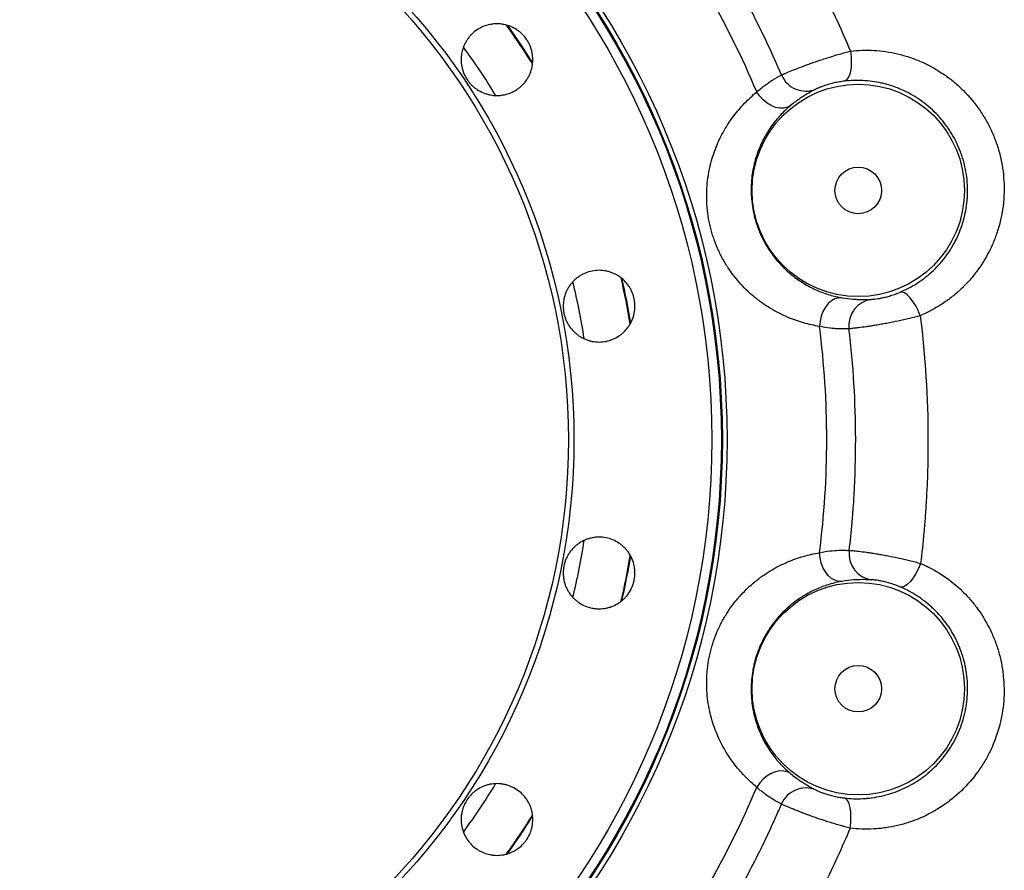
# Model space of a CAD drawing. Header units: millimetres. Extents: x 5255 to 12005, y 4675 to 12925.
# Tile 7 of 15: x 8426 to 10280, y 7864 to 9466. Entities that reach past the tile are written whole.
import ezdxf

# ---------------------------------------------------------------- set-up
doc = ezdxf.new("R2010")
doc.units = ezdxf.units.MM
doc.header["$LTSCALE"] = 5

msp = doc.modelspace()

# ---------------------------------------------------------------- linework, layer by layer
at = {"color": 8, "linetype": 'Continuous', "lineweight": 25, "flags": 128}
msp.add_lwpolyline([(9344.8, 9455.1), (9371.4, 9416.4), (9392.2, 9384.2)], dxfattribs=at)
at = {"color": 7, "linetype": 'Continuous', "lineweight": 25, "flags": 128}
for points in [[(9990.5, 9406.6), (9991.7, 9396.4), (9992.1, 9386.3), (9991.7, 9376.8), (9990.5, 9368.3), (9988.5, 9361), (9985.8, 9355.4), (9982.6, 9351.7), (9978.9, 9350)], [(9878, 9304.2), (9872.1, 9300.9), (9865.2, 9299.1), (9857.7, 9299.1), (9849.7, 9300.7), (9841.6, 9303.9), (9833.8, 9308.6), (9826.4, 9314.6), (9819.8, 9321.7), (9814.2, 9329.6)], [(9975, 8942.2), (9968.2, 8942.1), (9961.4, 8940.2), (9954.8, 8936.5), (9948.7, 8931.1), (9943.4, 8924.3), (9938.9, 8916.3), (9935.5, 8907.4), (9933.4, 8897.9), (9932.5, 8888.3)], [(10122, 8908.5), (10118, 8918.1), (10113.4, 8927.1), (10108.3, 8935.3), (10103, 8942.2), (10097.7, 8947.6), (10092.6, 8951.2), (10088, 8952.9), (10084, 8952.6)], [(9975, 8408.2), (9968.2, 8408.3), (9961.4, 8410.2), (9954.8, 8413.9), (9948.7, 8419.3), (9943.4, 8426.1), (9938.9, 8434.1), (9935.5, 8443), (9933.4, 8452.5), (9932.5, 8462.1)], [(10122.6, 8442.1), (10118.6, 8432.4), (10114, 8423.3), (10108.9, 8415.1), (10103.6, 8408.1), (10098.2, 8402.7), (10093.1, 8399), (10088.5, 8397.3), (10084.5, 8397.6)], [(9878, 8046.2), (9872.1, 8049.5), (9865.2, 8051.2), (9857.7, 8051.3), (9849.7, 8049.7), (9841.6, 8046.5), (9833.8, 8041.8), (9826.4, 8035.8), (9819.8, 8028.7), (9814.2, 8020.8)], [(9989.9, 7943.5), (9991.2, 7953.7), (9991.6, 7963.9), (9991.2, 7973.5), (9990, 7982.1), (9988.1, 7989.4), (9985.5, 7995), (9982.3, 7998.8), (9978.6, 8000.5)]]:
    msp.add_lwpolyline(points, dxfattribs=at)
at = {"color": 7, "linetype": 'Continuous', "lineweight": 25}
for centre, radius in [((8254.5, 8675.2), 1503.7), ((8254.5, 8675.2), 1494.9), ((8254.5, 8675.2), 1493), ((8254.5, 8675.2), 1475), ((8254.5, 8675.2), 1215.5), ((8254.5, 8675.2), 1205), ((10005.3, 9144.3), 200), ((10005.3, 9144.3), 43.8), ((10005.3, 8206.1), 200), ((10005.3, 8206.1), 43.8)]:
    msp.add_circle(centre, radius, dxfattribs=at)
for centre, radius, start, end in [((8254.5, 8675.2), 1691.4, 22.7628, 37.2372), ((9906.7, 9381.1), 49.8, 202.8914, 292.0763), ((10037.1, 8890), 49.7, 97.8228, 187.2223), ((8254.5, 8675.2), 1691.4, 352.7628, 7.2372), ((10037.6, 8460.4), 49.7, 172.8252, 262.1349), ((8254.5, 8675.2), 1691.4, 322.7628, 337.2372), ((9906.5, 7969.4), 49.8, 67.9059, 157.1287)]:
    msp.add_arc(centre, radius, start, end, dxfattribs=at)
at = {"color": 8, "linetype": 'Continuous', "lineweight": 25}
for radius, start, end in [(1339.3, 31.8542, 35.6444), (1249.3, 31.2716, 36.2254), (1339.3, 9.3248, 13.1598), (1340.5, 9.3928, 13.0945), (1249.3, 8.7548, 13.7346), (1249.3, 346.2644, 351.2511), (1339.3, 346.8687, 350.6257), (1340.5, 346.9296, 350.5579), (1249.3, 323.7745, 328.7307), (1339.3, 324.3256, 328.1625), (1340.5, 324.396, 328.0965)]:
    msp.add_arc((8254.5, 8675.2), radius, start, end, dxfattribs=at)
at = {"color": 7, "linetype": 'Continuous', "lineweight": 25}
for points, knots in [([(9860.1, 9659.1), (9860.5, 9658.5), (9860.9, 9657.8), (9861.7, 9656.6), (9862.9, 9654.7), (9865.6, 9650.2), (9871.1, 9641.3), (9875.7, 9633.6), (9884.8, 9618.3), (9890.8, 9608), (9908.4, 9577), (9919.7, 9556.1), (9941.4, 9514), (9951.9, 9492.8), (9971.8, 9450), (9981.4, 9428.4), (9990.5, 9406.6)], [0, 0, 0, 0, 0.007813, 0.007813, 0.015625, 0.03125, 0.0625, 0.125, 0.125, 0.25, 0.25, 0.5, 0.5, 0.75, 0.75, 1, 1, 1, 1]), ([(9860.8, 9361.7), (9844.5, 9399.9), (9826.9, 9437.6), (9798.2, 9493.1), (9788.3, 9511.5), (9767.7, 9547.9), (9757.1, 9566), (9746.1, 9583.9)], [0, 0, 0, 0, 0.5, 0.5, 0.75, 0.75, 1, 1, 1, 1]), ([(9350.9, 9452.9), (9355, 9451.1), (9358.9, 9449.1), (9364.4, 9445.4), (9366.1, 9444.1), (9369.6, 9441.3), (9371.2, 9439.8), (9375.9, 9435.1), (9378.7, 9431.7), (9382.4, 9426.2), (9383.5, 9424.3), (9385.6, 9420.3), (9386.6, 9418.4), (9389.1, 9412.2), (9390.4, 9408), (9391.7, 9401.5), (9392, 9399.3), (9392.4, 9394.9), (9392.7, 9390.5), (9392.4, 9386.1), (9392, 9381.7), (9391.7, 9379.5), (9390.4, 9373), (9389.1, 9368.8), (9386.6, 9362.7), (9385.6, 9360.7), (9383.5, 9356.7), (9382.4, 9354.8), (9378.7, 9349.3), (9375.9, 9345.9), (9371.2, 9341.2), (9369.6, 9339.7), (9366.2, 9336.9), (9364.4, 9335.6), (9358.9, 9331.9), (9355, 9329.9), (9346.8, 9326.4), (9342.6, 9325.2), (9336.1, 9323.9), (9333.9, 9323.5), (9329.5, 9323.1), (9327.3, 9323), (9320.6, 9323), (9316.3, 9323.4), (9309.8, 9324.7), (9307.6, 9325.2), (9303.4, 9326.5), (9301.3, 9327.3), (9295.2, 9329.8), (9291.3, 9331.9), (9285.7, 9335.6), (9284, 9336.9), (9280.5, 9339.7), (9277.3, 9342.7), (9274.3, 9345.9), (9271.5, 9349.3), (9270.2, 9351.1), (9266.5, 9356.7), (9264.4, 9360.5), (9261.9, 9366.6), (9261.1, 9368.7), (9259.8, 9373), (9259.3, 9375.1), (9258, 9381.6), (9257.5, 9386), (9257.5, 9392.6), (9257.6, 9394.9), (9258.1, 9399.3), (9258.4, 9401.5), (9259.7, 9407.9), (9261, 9412.2), (9263.5, 9418.3), (9264.5, 9420.3), (9266.5, 9424.2), (9268.8, 9428), (9271.4, 9431.5), (9274.2, 9435), (9275.7, 9436.6), (9280.4, 9441.3), (9283.8, 9444.1), (9291.1, 9449), (9295.1, 9451.1), (9303.2, 9454.5), (9307.4, 9455.8), (9314, 9457.1), (9316.2, 9457.4), (9320.6, 9457.9), (9322.8, 9458), (9327.2, 9458), (9329.4, 9457.9), (9333.8, 9457.5), (9336, 9457.1), (9342.5, 9455.8), (9346.8, 9454.6), (9350.9, 9452.9)], [0, 0, 0, 0, 0.03125, 0.03125, 0.046875, 0.046875, 0.0625, 0.0625, 0.09375, 0.09375, 0.109375, 0.109375, 0.125, 0.125, 0.15625, 0.15625, 0.171875, 0.171875, 0.1875, 0.203125, 0.203125, 0.21875, 0.21875, 0.25, 0.25, 0.265625, 0.265625, 0.28125, 0.28125, 0.3125, 0.3125, 0.328125, 0.328125, 0.34375, 0.34375, 0.375, 0.375, 0.40625, 0.40625, 0.421875, 0.421875, 0.4375, 0.4375, 0.46875, 0.46875, 0.484375, 0.484375, 0.5, 0.5, 0.53125, 0.53125, 0.546875, 0.546875, 0.5625, 0.578125, 0.578125, 0.59375, 0.59375, 0.625, 0.625, 0.640625, 0.640625, 0.65625, 0.65625, 0.6875, 0.6875, 0.703125, 0.703125, 0.71875, 0.71875, 0.75, 0.75, 0.765625, 0.765625, 0.78125, 0.796875, 0.796875, 0.8125, 0.8125, 0.84375, 0.84375, 0.875, 0.875, 0.90625, 0.90625, 0.921875, 0.921875, 0.9375, 0.9375, 0.953125, 0.953125, 0.96875, 0.96875, 1, 1, 1, 1]), ([(9860.8, 9361.7), (9862, 9362.3), (9864, 9363.1), (9868, 9364.8), (9869.5, 9365.5), (9872.9, 9366.9), (9874.8, 9367.7), (9880.8, 9370.2), (9885.5, 9372), (9896, 9376.1), (9901.7, 9378.3), (9910.9, 9381.7), (9914.1, 9382.9), (9920.7, 9385.2), (9924, 9386.4), (9930.8, 9388.7), (9934.3, 9389.9), (9941.2, 9392.2), (9944.8, 9393.3), (9955.5, 9396.7), (9962.7, 9398.9), (9973.2, 9401.9), (9976.8, 9402.9), (9983.7, 9404.8), (9987.2, 9405.8), (9990.5, 9406.6)], [0, 0, 0, 0, 0.125, 0.125, 0.1875, 0.1875, 0.25, 0.25, 0.375, 0.375, 0.5, 0.5, 0.5625, 0.5625, 0.625, 0.625, 0.6875, 0.6875, 0.75, 0.75, 0.875, 0.875, 0.9375, 0.9375, 1, 1, 1, 1]), ([(9990.5, 9406.6), (10005.3, 9408.4), (10020.2, 9408.8), (10049.8, 9407.1), (10064.6, 9405), (10083.1, 9400.6), (10086.7, 9399.6), (10094, 9397.6), (10097.6, 9396.5), (10108.4, 9392.9), (10115.5, 9390.2), (10136.3, 9381.2), (10149.8, 9373.9), (10166, 9363.2), (10169.2, 9361), (10175.5, 9356.4), (10178.6, 9354.1), (10187.7, 9346.8), (10193.5, 9341.7), (10210.4, 9325.6), (10220.7, 9313.8), (10232.4, 9297.7), (10234.7, 9294.4), (10239, 9287.8), (10241.1, 9284.4), (10247.2, 9274.2), (10250.9, 9267.3), (10257.8, 9253), (10260.9, 9245.7), (10265, 9234.5), (10266.3, 9230.7), (10268.8, 9223), (10269.9, 9219.2), (10275.1, 9199.8), (10277.8, 9184.1), (10279.7, 9160.3), (10280, 9152.4), (10279.9, 9140.4), (10279.7, 9136.3), (10279.3, 9128.4), (10279, 9124.4), (10276.9, 9104.7), (10273.9, 9089.2), (10268.3, 9070.3), (10267.2, 9066.6), (10264.6, 9059.1), (10263.2, 9055.4), (10258.9, 9044.5), (10255.7, 9037.3), (10245.3, 9016.6), (10237.2, 9003.5), (10225.6, 8988.1), (10223.2, 8985), (10218.3, 8979.1), (10215.8, 8976.2), (10208.1, 8967.7), (10202.8, 8962.4), (10191.8, 8952.1), (10186, 8947.2), (10177.1, 8940.3), (10174.1, 8938), (10168, 8933.7), (10164.9, 8931.6), (10149, 8921.3), (10135.8, 8914.3), (10122, 8908.5)], [0, 0, 0, 0, 0.0625, 0.0625, 0.125, 0.125, 0.140625, 0.140625, 0.15625, 0.15625, 0.1875, 0.1875, 0.25, 0.25, 0.265625, 0.265625, 0.28125, 0.28125, 0.3125, 0.3125, 0.375, 0.375, 0.390625, 0.390625, 0.40625, 0.40625, 0.4375, 0.4375, 0.46875, 0.46875, 0.484375, 0.484375, 0.5, 0.5, 0.5625, 0.5625, 0.59375, 0.59375, 0.609375, 0.609375, 0.625, 0.625, 0.6875, 0.6875, 0.703125, 0.703125, 0.71875, 0.71875, 0.75, 0.75, 0.8125, 0.8125, 0.828125, 0.828125, 0.84375, 0.84375, 0.875, 0.875, 0.90625, 0.90625, 0.921875, 0.921875, 0.9375, 0.9375, 1, 1, 1, 1]), ([(9814.2, 9329.6), (9819.7, 9334.8), (9825, 9339), (9834.8, 9346.3), (9839.4, 9349.4), (9844.5, 9352.5), (9845.5, 9353.1), (9847.4, 9354.3), (9848.3, 9354.8), (9851, 9356.3), (9852.6, 9357.2), (9856.9, 9359.6), (9859.2, 9360.8), (9860.8, 9361.7)], [0, 0, 0, 0, 0.25, 0.25, 0.5, 0.5, 0.5625, 0.5625, 0.625, 0.625, 0.75, 0.75, 1, 1, 1, 1]), ([(9978.9, 9350), (9977.5, 9349.8), (9975.9, 9349.6), (9972.8, 9349.2), (9971.3, 9348.9), (9968.1, 9348.4), (9966.5, 9348.1), (9963.3, 9347.4), (9961.7, 9347.1), (9956.8, 9346), (9953.7, 9345.2), (9949.3, 9344), (9947.9, 9343.6), (9945.1, 9342.7), (9943.8, 9342.3), (9941.4, 9341.5), (9940.2, 9341.1), (9938, 9340.3), (9936.9, 9339.9), (9934, 9338.8), (9932.3, 9338.1), (9930.2, 9337.2), (9929.5, 9336.9), (9928.3, 9336.4), (9927.8, 9336.2), (9926.5, 9335.5), (9925.8, 9335.2), (9925.4, 9335)], [0, 0, 0, 0, 0.0625, 0.0625, 0.125, 0.125, 0.1875, 0.1875, 0.25, 0.25, 0.375, 0.375, 0.4375, 0.4375, 0.5, 0.5, 0.5625, 0.5625, 0.625, 0.625, 0.75, 0.75, 0.8125, 0.8125, 0.875, 0.875, 1, 1, 1, 1]), ([(10084, 8952.6), (10094.8, 8957.2), (10105.3, 8962.6), (10117.8, 8970.6), (10120.3, 8972.3), (10125.1, 8975.7), (10127.5, 8977.5), (10134.6, 8982.9), (10139.2, 8986.7), (10148, 8994.8), (10152.2, 8999), (10160.4, 9007.9), (10164.4, 9012.6), (10175.6, 9027.2), (10182.2, 9037.6), (10190.8, 9054.2), (10193.4, 9059.8), (10198.1, 9071.5), (10200.3, 9077.5), (10205.8, 9095.8), (10208.4, 9108.2), (10210.2, 9124.2), (10210.5, 9127.4), (10210.9, 9133.9), (10211, 9137.2), (10211.2, 9146.9), (10211, 9153.4), (10209.5, 9172.8), (10207.3, 9185.5), (10203, 9201.3), (10202.1, 9204.5), (10200.1, 9210.7), (10199, 9213.8), (10195.6, 9222.9), (10193.1, 9228.8), (10187.5, 9240.3), (10184.4, 9246), (10179.4, 9254.2), (10177.7, 9256.9), (10174.1, 9262.3), (10172.2, 9264.9), (10162.6, 9277.8), (10154.2, 9287.2), (10140.5, 9300), (10135.8, 9304), (10128.4, 9309.8), (10125.9, 9311.6), (10120.8, 9315.2), (10118.2, 9317), (10105.1, 9325.3), (10094.3, 9330.9), (10077.7, 9337.9), (10072, 9339.9), (10063.4, 9342.6), (10060.6, 9343.5), (10054.8, 9345), (10051.9, 9345.8), (10037.2, 9349), (10025.6, 9350.6), (10002.2, 9351.8), (9990.6, 9351.4), (9978.9, 9350)], [0, 0, 0, 0, 0.0625, 0.0625, 0.078125, 0.078125, 0.09375, 0.09375, 0.125, 0.125, 0.15625, 0.15625, 0.1875, 0.1875, 0.25, 0.25, 0.28125, 0.28125, 0.3125, 0.3125, 0.375, 0.375, 0.390625, 0.390625, 0.40625, 0.40625, 0.4375, 0.4375, 0.5, 0.5, 0.515625, 0.515625, 0.53125, 0.53125, 0.5625, 0.5625, 0.59375, 0.59375, 0.609375, 0.609375, 0.625, 0.625, 0.6875, 0.6875, 0.71875, 0.71875, 0.734375, 0.734375, 0.75, 0.75, 0.8125, 0.8125, 0.84375, 0.84375, 0.859375, 0.859375, 0.875, 0.875, 0.9375, 0.9375, 1, 1, 1, 1]), ([(9932.5, 8888.3), (9922.3, 8889.9), (9912.2, 8892.2), (9892.1, 8897.9), (9882.1, 8901.4), (9867.3, 8907.8), (9862.4, 8910.1), (9852.5, 8915), (9847.6, 8917.7), (9833, 8926.3), (9823.5, 8932.7), (9805, 8947.3), (9796, 8955.4), (9783, 8969.2), (9778.8, 8974), (9770.6, 8984), (9766.7, 8989.2), (9759.2, 9000.1), (9755.6, 9005.8), (9750.5, 9014.8), (9748.8, 9017.8), (9745.6, 9024), (9744.1, 9027.1), (9739.7, 9036.6), (9737, 9043.1), (9733.4, 9053.1), (9732.2, 9056.5), (9730.1, 9063.3), (9729.1, 9066.7), (9724.4, 9084.1), (9722, 9098), (9720.5, 9115.4), (9720.3, 9118.9), (9720, 9125.9), (9719.9, 9129.3), (9719.8, 9139.6), (9720.1, 9146.4), (9721.2, 9159.6), (9722, 9166.1), (9723.5, 9175.8), (9724.1, 9179), (9725.3, 9185.2), (9726, 9188.3), (9729.7, 9203.5), (9733.4, 9215), (9740, 9231.4), (9742.3, 9236.7), (9747.3, 9247.1), (9750, 9252.2), (9758.3, 9266.9), (9764.4, 9276), (9777.3, 9293.1), (9784.1, 9301.1), (9798.6, 9316.1), (9806.2, 9323.1), (9814.2, 9329.6)], [0, 0, 0, 0, 0.0625, 0.0625, 0.125, 0.125, 0.15625, 0.15625, 0.1875, 0.1875, 0.25, 0.25, 0.3125, 0.3125, 0.34375, 0.34375, 0.375, 0.375, 0.40625, 0.40625, 0.421875, 0.421875, 0.4375, 0.4375, 0.46875, 0.46875, 0.484375, 0.484375, 0.5, 0.5, 0.5625, 0.5625, 0.578125, 0.578125, 0.59375, 0.59375, 0.625, 0.625, 0.65625, 0.65625, 0.671875, 0.671875, 0.6875, 0.6875, 0.75, 0.75, 0.78125, 0.78125, 0.8125, 0.8125, 0.875, 0.875, 0.9375, 0.9375, 1, 1, 1, 1]), ([(9909.1, 9325.9), (9905, 9323.5), (9900.3, 9320.7), (9889.9, 9313.6), (9884.2, 9309.4), (9878, 9304.2)], [0, 0, 0, 0, 0.5, 0.5, 1, 1, 1, 1]), ([(9878, 9304.2), (9871.8, 9299.1), (9866, 9293.7), (9854.8, 9281.9), (9849.5, 9275.6), (9839.5, 9262.2), (9834.7, 9255), (9829.3, 9245.4), (9828.2, 9243.4), (9826.1, 9239.4), (9825.1, 9237.3), (9822.1, 9231.1), (9820.2, 9226.9), (9814.9, 9213.8), (9811.9, 9204.5), (9808.3, 9189.7), (9807.2, 9184.6), (9805.5, 9174), (9804.8, 9168.6), (9803.9, 9157.5), (9803.6, 9151.9), (9803.6, 9143.2), (9803.6, 9140.2), (9803.9, 9134.3), (9804.1, 9131.3), (9805.3, 9116.3), (9807.4, 9104.3), (9811.4, 9089.2), (9812.3, 9086.2), (9814.2, 9080.3), (9815.2, 9077.4), (9818.3, 9068.8), (9820.6, 9063.2), (9824.5, 9055.1), (9825.8, 9052.4), (9828.5, 9047.2), (9830, 9044.6), (9834.3, 9037), (9837.4, 9032.3), (9843.7, 9023.2), (9847, 9018.9), (9852, 9012.7), (9853.7, 9010.7), (9857.2, 9006.8), (9859, 9004.9), (9867.8, 8995.6), (9875.1, 8989.1), (9886.2, 8980.3), (9889.9, 8977.6), (9897.5, 8972.5), (9901.3, 8970), (9912.8, 8963.2), (9920.5, 8959.4), (9936, 8952.7), (9943.7, 8949.9), (9959.3, 8945.3), (9967.1, 8943.5), (9975, 8942.2)], [0, 0, 0, 0, 0.0625, 0.0625, 0.125, 0.125, 0.1875, 0.1875, 0.203125, 0.203125, 0.21875, 0.21875, 0.25, 0.25, 0.3125, 0.3125, 0.34375, 0.34375, 0.375, 0.375, 0.40625, 0.40625, 0.421875, 0.421875, 0.4375, 0.4375, 0.5, 0.5, 0.515625, 0.515625, 0.53125, 0.53125, 0.5625, 0.5625, 0.578125, 0.578125, 0.59375, 0.59375, 0.625, 0.625, 0.65625, 0.65625, 0.671875, 0.671875, 0.6875, 0.6875, 0.75, 0.75, 0.78125, 0.78125, 0.8125, 0.8125, 0.875, 0.875, 0.9375, 0.9375, 1, 1, 1, 1]), ([(9565, 8974.1), (9568.2, 8971), (9571, 8967.5), (9574.6, 8962.1), (9575.8, 8960.2), (9577.9, 8956.3), (9578.8, 8954.2), (9581.3, 8948.1), (9582.6, 8943.9), (9583.9, 8937.4), (9584.2, 8935.2), (9584.7, 8930.8), (9584.8, 8928.6), (9584.8, 8922), (9584.4, 8917.6), (9583.1, 8911.1), (9582.5, 8908.9), (9581.2, 8904.7), (9579.8, 8900.5), (9577.9, 8896.5), (9575.8, 8892.6), (9574.6, 8890.7), (9570.9, 8885.2), (9568.2, 8881.8), (9563.5, 8877.1), (9561.8, 8875.6), (9558.4, 8872.8), (9556.6, 8871.5), (9551.1, 8867.8), (9547.2, 8865.7), (9541.1, 8863.2), (9539, 8862.4), (9534.8, 8861.1), (9532.6, 8860.6), (9526.2, 8859.3), (9521.8, 8858.9), (9512.9, 8858.9), (9508.5, 8859.3), (9502, 8860.6), (9499.9, 8861.1), (9495.6, 8862.4), (9493.5, 8863.2), (9487.4, 8865.7), (9483.5, 8867.8), (9478, 8871.4), (9476.2, 8872.8), (9472.8, 8875.6), (9471.1, 8877.1), (9466.5, 8881.7), (9463.7, 8885.1), (9460, 8890.7), (9458.8, 8892.6), (9456.7, 8896.5), (9454.8, 8900.5), (9453.4, 8904.6), (9452.1, 8908.8), (9451.5, 8911), (9450.2, 8917.5), (9449.8, 8921.9), (9449.8, 8928.5), (9449.9, 8930.7), (9450.3, 8935.1), (9450.7, 8937.3), (9451.9, 8943.8), (9453.2, 8948.1), (9455.7, 8954.2), (9456.7, 8956.2), (9458.8, 8960.1), (9459.9, 8962), (9463.6, 8967.5), (9466.4, 8970.9), (9471.1, 8975.6), (9472.7, 8977.1), (9476.1, 8979.9), (9479.7, 8982.6), (9483.4, 8984.8), (9487.3, 8986.9), (9489.4, 8987.9), (9495.5, 8990.4), (9499.7, 8991.7), (9508.4, 8993.4), (9512.8, 8993.9), (9521.6, 8993.9), (9526, 8993.5), (9532.5, 8992.2), (9534.7, 8991.6), (9538.9, 8990.3), (9543.1, 8988.9), (9547.1, 8987), (9551, 8984.9), (9552.9, 8983.8), (9558.4, 8980.1), (9561.9, 8977.3), (9565, 8974.1)], [0, 0, 0, 0, 0.03125, 0.03125, 0.046875, 0.046875, 0.0625, 0.0625, 0.09375, 0.09375, 0.109375, 0.109375, 0.125, 0.125, 0.15625, 0.15625, 0.171875, 0.171875, 0.1875, 0.203125, 0.203125, 0.21875, 0.21875, 0.25, 0.25, 0.265625, 0.265625, 0.28125, 0.28125, 0.3125, 0.3125, 0.328125, 0.328125, 0.34375, 0.34375, 0.375, 0.375, 0.40625, 0.40625, 0.421875, 0.421875, 0.4375, 0.4375, 0.46875, 0.46875, 0.484375, 0.484375, 0.5, 0.5, 0.53125, 0.53125, 0.546875, 0.546875, 0.5625, 0.578125, 0.578125, 0.59375, 0.59375, 0.625, 0.625, 0.640625, 0.640625, 0.65625, 0.65625, 0.6875, 0.6875, 0.703125, 0.703125, 0.71875, 0.71875, 0.75, 0.75, 0.765625, 0.765625, 0.78125, 0.796875, 0.796875, 0.8125, 0.8125, 0.84375, 0.84375, 0.875, 0.875, 0.90625, 0.90625, 0.921875, 0.921875, 0.9375, 0.953125, 0.953125, 0.96875, 0.96875, 1, 1, 1, 1]), ([(9975, 8942.2), (9982.4, 8940.9), (9989, 8940.1), (9998, 8939.4), (10000.8, 8939.3), (10006.1, 8939), (10008.6, 8939), (10015.5, 8938.9), (10019.4, 8939), (10025.9, 8939.1), (10028.4, 8939.2), (10030.4, 8939.2)], [0, 0, 0, 0, 0.25, 0.25, 0.375, 0.375, 0.5, 0.5, 0.75, 0.75, 1, 1, 1, 1]), ([(10030.4, 8939.2), (10030.9, 8939.3), (10031.7, 8939.3), (10033.8, 8939.5), (10035.1, 8939.6), (10038.2, 8940), (10040, 8940.2), (10043.1, 8940.7), (10044.2, 8940.9), (10046.5, 8941.3), (10047.8, 8941.6), (10051.6, 8942.3), (10054.3, 8942.9), (10058.7, 8944), (10060.2, 8944.4), (10063.2, 8945.3), (10064.7, 8945.7), (10067.8, 8946.7), (10069.4, 8947.2), (10072.5, 8948.2), (10074, 8948.7), (10076.9, 8949.8), (10078.4, 8950.4), (10081.2, 8951.5), (10082.6, 8952.1), (10084, 8952.6)], [0, 0, 0, 0, 0.125, 0.125, 0.25, 0.25, 0.375, 0.375, 0.4375, 0.4375, 0.5, 0.5, 0.625, 0.625, 0.6875, 0.6875, 0.75, 0.75, 0.8125, 0.8125, 0.875, 0.875, 0.9375, 0.9375, 1, 1, 1, 1]), ([(10122, 8908.5), (10115.4, 8906.7), (10108.5, 8905), (10098, 8902.4), (10094.5, 8901.6), (10087.3, 8899.9), (10083.7, 8899.1), (10073, 8896.8), (10065.9, 8895.4), (10057.2, 8893.7), (10055.4, 8893.4), (10052, 8892.8), (10050.3, 8892.5), (10045.2, 8891.6), (10041.9, 8891), (10035.6, 8890), (10032.5, 8889.5), (10027.9, 8888.8), (10026.4, 8888.5), (10023.5, 8888.1), (10022.1, 8887.9), (10015.2, 8886.9), (10010.2, 8886.2), (10004.7, 8885.5), (10003.6, 8885.4), (10001.6, 8885.2), (10000.6, 8885.1), (9997.8, 8884.7), (9996.2, 8884.6), (9993.2, 8884.2), (9991.8, 8884.1), (9989.6, 8883.9), (9988.6, 8883.8), (9987.8, 8883.8)], [0, 0, 0, 0, 0.125, 0.125, 0.1875, 0.1875, 0.25, 0.25, 0.375, 0.375, 0.40625, 0.40625, 0.4375, 0.4375, 0.5, 0.5, 0.5625, 0.5625, 0.59375, 0.59375, 0.625, 0.625, 0.75, 0.75, 0.78125, 0.78125, 0.8125, 0.8125, 0.875, 0.875, 0.9375, 0.9375, 1, 1, 1, 1]), ([(10122, 8908.5), (10131.5, 8831.4), (10136.4, 8754), (10136.7, 8637.2), (10135.6, 8598.2), (10132.7, 8549.4), (10132, 8539.6), (10130.6, 8520), (10129.7, 8510.2), (10127.1, 8480.9), (10125, 8461.4), (10122.6, 8442.1)], [0, 0, 0, 0, 0.5, 0.5, 0.75, 0.75, 0.8125, 0.8125, 0.875, 0.875, 1, 1, 1, 1]), ([(9987.8, 8883.8), (9985.8, 8883.7), (9983.2, 8883.6), (9976.5, 8883.5), (9972.5, 8883.5), (9965.4, 8883.8), (9962.9, 8883.9), (9957.6, 8884.3), (9954.7, 8884.6), (9945.9, 8885.6), (9939.5, 8886.7), (9932.5, 8888.3)], [0, 0, 0, 0, 0.25, 0.25, 0.5, 0.5, 0.625, 0.625, 0.75, 0.75, 1, 1, 1, 1]), ([(9988.3, 8466.6), (9990.3, 8484), (9992.1, 8501.4), (9994.5, 8527.6), (9995.2, 8536.4), (9996.4, 8553.9), (9997, 8562.6), (9999.5, 8606.3), (10000.5, 8641.2), (10000.3, 8745.6), (9996.1, 8814.8), (9987.8, 8883.8)], [0, 0, 0, 0, 0.125, 0.125, 0.1875, 0.1875, 0.25, 0.25, 0.5, 0.5, 1, 1, 1, 1]), ([(9579.7, 8449.8), (9581.4, 8445.7), (9582.6, 8441.5), (9583.9, 8435), (9584.2, 8432.9), (9584.7, 8428.4), (9584.8, 8426.2), (9584.8, 8419.6), (9584.4, 8415.2), (9583.1, 8408.7), (9582.5, 8406.6), (9581.2, 8402.3), (9580.5, 8400.2), (9578, 8394.1), (9575.9, 8390.2), (9572.2, 8384.7), (9570.9, 8382.9), (9568.1, 8379.5), (9565.1, 8376.2), (9561.8, 8373.3), (9558.4, 8370.5), (9556.6, 8369.1), (9551.1, 8365.4), (9547.2, 8363.4), (9541.1, 8360.8), (9539, 8360.1), (9534.8, 8358.8), (9532.6, 8358.2), (9526.1, 8357), (9521.8, 8356.5), (9515.1, 8356.5), (9512.9, 8356.6), (9508.5, 8357.1), (9506.3, 8357.4), (9499.8, 8358.7), (9495.6, 8359.9), (9487.4, 8363.3), (9483.5, 8365.4), (9478, 8369.1), (9476.2, 8370.4), (9472.8, 8373.2), (9471.1, 8374.7), (9466.4, 8379.4), (9463.6, 8382.8), (9460, 8388.3), (9458.8, 8390.2), (9456.7, 8394.1), (9455.8, 8396.1), (9453.2, 8402.2), (9452, 8406.4), (9450.7, 8413), (9450.3, 8415.2), (9449.9, 8419.6), (9449.7, 8424), (9449.9, 8428.4), (9450.3, 8432.8), (9450.6, 8435), (9451.9, 8441.5), (9453.2, 8445.7), (9455.7, 8451.8), (9456.7, 8453.8), (9458.8, 8457.7), (9459.9, 8459.7), (9463.6, 8465.2), (9466.4, 8468.6), (9471.1, 8473.3), (9472.7, 8474.8), (9476.2, 8477.6), (9477.9, 8478.9), (9483.4, 8482.6), (9487.3, 8484.6), (9493.5, 8487.2), (9495.5, 8488), (9499.8, 8489.2), (9501.9, 8489.8), (9506.2, 8490.6), (9508.4, 8491), (9512.8, 8491.4), (9515, 8491.5), (9521.7, 8491.5), (9526, 8491.1), (9534.7, 8489.4), (9539, 8488.1), (9547.1, 8484.7), (9551, 8482.7), (9556.6, 8479), (9558.4, 8477.6), (9561.8, 8474.8), (9565, 8471.9), (9568, 8468.6), (9570.8, 8465.2), (9572.1, 8463.4), (9575.9, 8457.9), (9577.9, 8454), (9579.7, 8449.8)], [0, 0, 0, 0, 0.03125, 0.03125, 0.046875, 0.046875, 0.0625, 0.0625, 0.09375, 0.09375, 0.109375, 0.109375, 0.125, 0.125, 0.15625, 0.15625, 0.171875, 0.171875, 0.1875, 0.203125, 0.203125, 0.21875, 0.21875, 0.25, 0.25, 0.265625, 0.265625, 0.28125, 0.28125, 0.3125, 0.3125, 0.328125, 0.328125, 0.34375, 0.34375, 0.375, 0.375, 0.40625, 0.40625, 0.421875, 0.421875, 0.4375, 0.4375, 0.46875, 0.46875, 0.484375, 0.484375, 0.5, 0.5, 0.53125, 0.53125, 0.546875, 0.546875, 0.5625, 0.578125, 0.578125, 0.59375, 0.59375, 0.625, 0.625, 0.640625, 0.640625, 0.65625, 0.65625, 0.6875, 0.6875, 0.703125, 0.703125, 0.71875, 0.71875, 0.75, 0.75, 0.765625, 0.765625, 0.78125, 0.78125, 0.796875, 0.796875, 0.8125, 0.8125, 0.84375, 0.84375, 0.875, 0.875, 0.90625, 0.90625, 0.921875, 0.921875, 0.9375, 0.953125, 0.953125, 0.96875, 0.96875, 1, 1, 1, 1]), ([(9814.2, 8020.8), (9806.2, 8027.3), (9798.6, 8034.3), (9784.1, 8049.3), (9777.2, 8057.3), (9767.5, 8070.2), (9764.4, 8074.7), (9758.3, 8083.9), (9755.4, 8088.6), (9747.1, 8103.4), (9742, 8113.7), (9733.3, 8135.6), (9729.6, 8147.2), (9725.2, 8165.6), (9723.9, 8171.8), (9721.9, 8184.6), (9721.1, 8191), (9720.1, 8204.3), (9719.8, 8211), (9719.9, 8221.3), (9720, 8224.8), (9720.3, 8231.7), (9720.5, 8235.2), (9721.4, 8245.6), (9722.4, 8252.6), (9724.2, 8263), (9724.9, 8266.5), (9726.4, 8273.5), (9727.3, 8277), (9732, 8294.4), (9736.8, 8307.6), (9744.2, 8323.5), (9745.8, 8326.6), (9749, 8332.8), (9750.6, 8335.8), (9755.8, 8344.8), (9759.4, 8350.5), (9766.9, 8361.4), (9770.8, 8366.7), (9777, 8374.2), (9779.1, 8376.7), (9783.3, 8381.5), (9785.4, 8383.8), (9796.2, 8395.2), (9805.2, 8403.2), (9819, 8414.2), (9823.7, 8417.6), (9833.3, 8424.1), (9838.1, 8427.2), (9852.7, 8435.7), (9862.5, 8440.6), (9882.2, 8449), (9892.2, 8452.5), (9912.2, 8458.2), (9922.3, 8460.5), (9932.5, 8462.1)], [0, 0, 0, 0, 0.0625, 0.0625, 0.125, 0.125, 0.15625, 0.15625, 0.1875, 0.1875, 0.25, 0.25, 0.3125, 0.3125, 0.34375, 0.34375, 0.375, 0.375, 0.40625, 0.40625, 0.421875, 0.421875, 0.4375, 0.4375, 0.46875, 0.46875, 0.484375, 0.484375, 0.5, 0.5, 0.5625, 0.5625, 0.578125, 0.578125, 0.59375, 0.59375, 0.625, 0.625, 0.65625, 0.65625, 0.671875, 0.671875, 0.6875, 0.6875, 0.75, 0.75, 0.78125, 0.78125, 0.8125, 0.8125, 0.875, 0.875, 0.9375, 0.9375, 1, 1, 1, 1]), ([(9932.5, 8462.1), (9939.6, 8463.8), (9946.1, 8464.8), (9958, 8466.2), (9963.4, 8466.6), (9970.5, 8466.8), (9972.8, 8466.8), (9976.8, 8466.9), (9978.7, 8466.8), (9983.7, 8466.7), (9986.3, 8466.6), (9988.3, 8466.6)], [0, 0, 0, 0, 0.25, 0.25, 0.5, 0.5, 0.625, 0.625, 0.75, 0.75, 1, 1, 1, 1]), ([(9988.3, 8466.6), (9989.7, 8466.5), (9991.9, 8466.4), (9996.4, 8466), (9998, 8465.8), (10001.7, 8465.4), (10003.8, 8465.2), (10010.3, 8464.4), (10015.3, 8463.8), (10023.6, 8462.6), (10026.5, 8462.2), (10032.5, 8461.3), (10035.6, 8460.8), (10042, 8459.7), (10045.3, 8459.2), (10052.1, 8458), (10055.6, 8457.3), (10066.1, 8455.4), (10073.2, 8453.9), (10084.1, 8451.6), (10087.7, 8450.8), (10094.9, 8449.1), (10098.4, 8448.3), (10105.5, 8446.5), (10109, 8445.7), (10115.9, 8443.9), (10119.3, 8443), (10122.6, 8442.1)], [0, 0, 0, 0, 0.125, 0.125, 0.1875, 0.1875, 0.25, 0.25, 0.375, 0.375, 0.4375, 0.4375, 0.5, 0.5, 0.5625, 0.5625, 0.625, 0.625, 0.75, 0.75, 0.8125, 0.8125, 0.875, 0.875, 0.9375, 0.9375, 1, 1, 1, 1]), ([(10122.6, 8442.1), (10136.4, 8436.2), (10149.5, 8429.2), (10174.5, 8413), (10186.4, 8403.7), (10203.1, 8388.1), (10208.4, 8382.6), (10218.6, 8371.3), (10223.4, 8365.5), (10237.1, 8347.2), (10245.2, 8334.1), (10253.9, 8316.6), (10255.6, 8313.1), (10258.8, 8306), (10260.3, 8302.4), (10264.6, 8291.5), (10267.1, 8284.1), (10271.5, 8269.2), (10273.3, 8261.6), (10275.6, 8250), (10276.3, 8246.1), (10277.5, 8238.3), (10278, 8234.3), (10280.1, 8214.5), (10280.3, 8198.6), (10278.5, 8174.9), (10277.5, 8167), (10275.5, 8155.2), (10274.7, 8151.3), (10273, 8143.4), (10272.1, 8139.5), (10266.9, 8120.1), (10261.5, 8105.2), (10251.3, 8083.7), (10247.6, 8076.6), (10241.5, 8066.3), (10239.4, 8062.9), (10235, 8056.2), (10232.8, 8052.9), (10221.2, 8036.9), (10210.9, 8025.1), (10193.9, 8008.7), (10188, 8003.5), (10175.8, 7993.7), (10169.5, 7989.1), (10150.2, 7976.3), (10136.7, 7969), (10115.5, 7959.8), (10108.3, 7957.1), (10093.9, 7952.3), (10086.6, 7950.3), (10072, 7946.8), (10064.6, 7945.4), (10053.5, 7943.8), (10049.7, 7943.3), (10042.2, 7942.6), (10038.5, 7942.3), (10019.7, 7941.2), (10004.7, 7941.7), (9989.9, 7943.5)], [0, 0, 0, 0, 0.0625, 0.0625, 0.125, 0.125, 0.15625, 0.15625, 0.1875, 0.1875, 0.25, 0.25, 0.265625, 0.265625, 0.28125, 0.28125, 0.3125, 0.3125, 0.34375, 0.34375, 0.359375, 0.359375, 0.375, 0.375, 0.4375, 0.4375, 0.46875, 0.46875, 0.484375, 0.484375, 0.5, 0.5, 0.5625, 0.5625, 0.59375, 0.59375, 0.609375, 0.609375, 0.625, 0.625, 0.6875, 0.6875, 0.71875, 0.71875, 0.75, 0.75, 0.8125, 0.8125, 0.84375, 0.84375, 0.875, 0.875, 0.90625, 0.90625, 0.921875, 0.921875, 0.9375, 0.9375, 1, 1, 1, 1]), ([(9975, 8408.2), (9967.1, 8406.9), (9959.3, 8405.1), (9943.8, 8400.5), (9936, 8397.7), (9920.6, 8391.1), (9912.9, 8387.2), (9903.4, 8381.6), (9901.5, 8380.4), (9897.6, 8378), (9895.7, 8376.8), (9890, 8372.9), (9886.3, 8370.1), (9875.2, 8361.4), (9867.9, 8354.9), (9857.4, 8343.9), (9853.9, 8340), (9847.1, 8331.7), (9843.8, 8327.4), (9837.5, 8318.2), (9834.4, 8313.5), (9830, 8305.9), (9828.6, 8303.4), (9825.8, 8298.1), (9824.5, 8295.4), (9818.1, 8281.8), (9813.9, 8270.4), (9809.8, 8255.3), (9809.1, 8252.3), (9807.8, 8246.2), (9807.2, 8243.2), (9805.6, 8234.2), (9804.8, 8228.2), (9804.1, 8219.2), (9803.9, 8216.3), (9803.6, 8210.3), (9803.6, 8207.4), (9803.6, 8198.6), (9803.9, 8193), (9804.8, 8182), (9805.4, 8176.6), (9806.7, 8168.7), (9807.2, 8166.1), (9808.3, 8161), (9808.8, 8158.5), (9811.9, 8146), (9814.9, 8136.8), (9820.1, 8123.6), (9822, 8119.4), (9826, 8111.2), (9828.1, 8107.1), (9834.7, 8095.5), (9839.4, 8088.3), (9849.4, 8074.8), (9854.8, 8068.5), (9866, 8056.7), (9871.8, 8051.3), (9878, 8046.2)], [0, 0, 0, 0, 0.0625, 0.0625, 0.125, 0.125, 0.1875, 0.1875, 0.203125, 0.203125, 0.21875, 0.21875, 0.25, 0.25, 0.3125, 0.3125, 0.34375, 0.34375, 0.375, 0.375, 0.40625, 0.40625, 0.421875, 0.421875, 0.4375, 0.4375, 0.5, 0.5, 0.515625, 0.515625, 0.53125, 0.53125, 0.5625, 0.5625, 0.578125, 0.578125, 0.59375, 0.59375, 0.625, 0.625, 0.65625, 0.65625, 0.671875, 0.671875, 0.6875, 0.6875, 0.75, 0.75, 0.78125, 0.78125, 0.8125, 0.8125, 0.875, 0.875, 0.9375, 0.9375, 1, 1, 1, 1]), ([(10013.1, 8411.5), (10008.3, 8411.4), (10002.8, 8411.3), (9990.1, 8410.4), (9983, 8409.6), (9975, 8408.2)], [0, 0, 0, 0, 0.5, 0.5, 1, 1, 1, 1]), ([(10084.5, 8397.6), (10081.8, 8398.8), (10078.9, 8399.9), (10074.4, 8401.6), (10072.9, 8402.1), (10069.8, 8403.1), (10068.3, 8403.6), (10063.6, 8405.1), (10060.6, 8405.9), (10056.1, 8407), (10054.7, 8407.4), (10051.9, 8408), (10050.6, 8408.3), (10048.1, 8408.8), (10046.9, 8409.1), (10044.5, 8409.5), (10043.4, 8409.7), (10040.3, 8410.2), (10038.5, 8410.4), (10036.2, 8410.7), (10035.5, 8410.8), (10034.2, 8410.9), (10033.6, 8411), (10032.1, 8411.1), (10031.3, 8411.1), (10030.8, 8411.1)], [0, 0, 0, 0, 0.125, 0.125, 0.1875, 0.1875, 0.25, 0.25, 0.375, 0.375, 0.4375, 0.4375, 0.5, 0.5, 0.5625, 0.5625, 0.625, 0.625, 0.75, 0.75, 0.8125, 0.8125, 0.875, 0.875, 1, 1, 1, 1]), ([(9978.6, 8000.5), (9990.3, 7999.1), (10002, 7998.6), (10016.8, 7999.4), (10019.8, 7999.6), (10025.7, 8000.1), (10028.6, 8000.5), (10037.4, 8001.7), (10043.3, 8002.7), (10060.7, 8006.6), (10072.1, 8010.2), (10089.1, 8017.3), (10094.6, 8019.9), (10105.5, 8025.6), (10110.8, 8028.7), (10121.2, 8035.4), (10126.2, 8039), (10133.7, 8044.7), (10136.1, 8046.7), (10140.9, 8050.8), (10143.3, 8053), (10154.8, 8063.8), (10163.2, 8073.2), (10174.6, 8088.7), (10178.2, 8094), (10184.9, 8105.2), (10187.9, 8110.9), (10196.3, 8128.3), (10200.8, 8140.4), (10205, 8156.1), (10205.8, 8159.3), (10207.1, 8165.7), (10207.8, 8168.9), (10209.4, 8178.5), (10210.1, 8184.9), (10211.5, 8204.2), (10211.3, 8217), (10208.4, 8242.8), (10205.8, 8255.2), (10200.2, 8273.2), (10198.1, 8279.1), (10194.6, 8287.8), (10193.4, 8290.6), (10190.7, 8296.3), (10189.3, 8299.2), (10182.2, 8313), (10175.6, 8323.3), (10164.5, 8337.7), (10160.6, 8342.4), (10154.5, 8349), (10152.4, 8351.2), (10148.1, 8355.5), (10145.9, 8357.6), (10134.8, 8367.7), (10125.4, 8374.9), (10105.7, 8387.6), (10095.3, 8393), (10084.5, 8397.6)], [0, 0, 0, 0, 0.0625, 0.0625, 0.078125, 0.078125, 0.09375, 0.09375, 0.125, 0.125, 0.1875, 0.1875, 0.21875, 0.21875, 0.25, 0.25, 0.28125, 0.28125, 0.296875, 0.296875, 0.3125, 0.3125, 0.375, 0.375, 0.40625, 0.40625, 0.4375, 0.4375, 0.5, 0.5, 0.515625, 0.515625, 0.53125, 0.53125, 0.5625, 0.5625, 0.625, 0.625, 0.6875, 0.6875, 0.71875, 0.71875, 0.734375, 0.734375, 0.75, 0.75, 0.8125, 0.8125, 0.84375, 0.84375, 0.859375, 0.859375, 0.875, 0.875, 0.9375, 0.9375, 1, 1, 1, 1]), ([(9878, 8046.2), (9884, 8041.2), (9889.5, 8037.1), (9897.2, 8031.9), (9899.6, 8030.3), (9904.2, 8027.4), (9906.4, 8026.1), (9912.4, 8022.5), (9915.9, 8020.6), (9921.5, 8017.6), (9923.7, 8016.4), (9925.2, 8015.5)], [0, 0, 0, 0, 0.25, 0.25, 0.375, 0.375, 0.5, 0.5, 0.75, 0.75, 1, 1, 1, 1]), ([(9392.5, 7959.9), (9392.5, 7955.4), (9392.1, 7951.1), (9390.8, 7944.6), (9390.3, 7942.4), (9389, 7938.2), (9388.2, 7936.1), (9385.7, 7930), (9383.6, 7926.1), (9380, 7920.6), (9378.6, 7918.8), (9375.8, 7915.4), (9374.3, 7913.7), (9369.7, 7909.1), (9366.3, 7906.3), (9360.7, 7902.6), (9358.8, 7901.4), (9354.9, 7899.3), (9350.9, 7897.4), (9346.8, 7896), (9342.6, 7894.7), (9340.4, 7894.1), (9333.9, 7892.8), (9329.5, 7892.4), (9322.9, 7892.4), (9320.7, 7892.5), (9316.2, 7892.9), (9314, 7893.3), (9307.5, 7894.6), (9303.3, 7895.8), (9297.2, 7898.4), (9295.2, 7899.3), (9291.3, 7901.4), (9289.4, 7902.5), (9283.9, 7906.2), (9280.5, 7909), (9274.2, 7915.3), (9271.4, 7918.7), (9267.7, 7924.2), (9266.6, 7926.1), (9264.5, 7930), (9263.5, 7932), (9261, 7938.1), (9259.7, 7942.4), (9258.4, 7948.8), (9258.1, 7951), (9257.7, 7955.5), (9257.5, 7957.7), (9257.5, 7964.3), (9258, 7968.7), (9259.3, 7975.2), (9259.8, 7977.4), (9261.1, 7981.6), (9262.6, 7985.7), (9264.4, 7989.7), (9266.5, 7993.6), (9267.7, 7995.5), (9271.4, 8001.1), (9274.2, 8004.5), (9278.8, 8009.1), (9280.5, 8010.6), (9283.9, 8013.5), (9285.7, 8014.8), (9291.2, 8018.5), (9295.1, 8020.5), (9301.2, 8023.1), (9303.3, 8023.8), (9307.5, 8025.1), (9309.7, 8025.7), (9316.1, 8027), (9320.5, 8027.4), (9327.2, 8027.4), (9329.4, 8027.3), (9333.8, 8026.9), (9336, 8026.5), (9340.3, 8025.7), (9342.4, 8025.2), (9346.7, 8023.9), (9348.8, 8023.1), (9354.9, 8020.6), (9358.8, 8018.5), (9366.1, 8013.6), (9369.6, 8010.8), (9375.9, 8004.6), (9378.7, 8001.2), (9382.4, 7995.6), (9383.5, 7993.7), (9385.6, 7989.8), (9387.5, 7985.8), (9389, 7981.7), (9390.3, 7977.5), (9390.8, 7975.3), (9392.1, 7968.8), (9392.5, 7964.4), (9392.5, 7959.9)], [0, 0, 0, 0, 0.03125, 0.03125, 0.046875, 0.046875, 0.0625, 0.0625, 0.09375, 0.09375, 0.109375, 0.109375, 0.125, 0.125, 0.15625, 0.15625, 0.171875, 0.171875, 0.1875, 0.203125, 0.203125, 0.21875, 0.21875, 0.25, 0.25, 0.265625, 0.265625, 0.28125, 0.28125, 0.3125, 0.3125, 0.328125, 0.328125, 0.34375, 0.34375, 0.375, 0.375, 0.40625, 0.40625, 0.421875, 0.421875, 0.4375, 0.4375, 0.46875, 0.46875, 0.484375, 0.484375, 0.5, 0.5, 0.53125, 0.53125, 0.546875, 0.546875, 0.5625, 0.578125, 0.578125, 0.59375, 0.59375, 0.625, 0.625, 0.640625, 0.640625, 0.65625, 0.65625, 0.6875, 0.6875, 0.703125, 0.703125, 0.71875, 0.71875, 0.75, 0.75, 0.765625, 0.765625, 0.78125, 0.78125, 0.796875, 0.796875, 0.8125, 0.8125, 0.84375, 0.84375, 0.875, 0.875, 0.90625, 0.90625, 0.921875, 0.921875, 0.9375, 0.953125, 0.953125, 0.96875, 0.96875, 1, 1, 1, 1]), ([(9860.7, 7988.8), (9859, 7989.7), (9856.7, 7990.9), (9850.9, 7994.1), (9847.4, 7996.1), (9842.3, 7999.2), (9841.3, 7999.9), (9839.1, 8001.3), (9838, 8002), (9834.6, 8004.3), (9832.2, 8006), (9824.9, 8011.4), (9819.7, 8015.7), (9814.2, 8020.8)], [0, 0, 0, 0, 0.25, 0.25, 0.5, 0.5, 0.5625, 0.5625, 0.625, 0.625, 0.75, 0.75, 1, 1, 1, 1]), ([(9925.2, 8015.5), (9925.7, 8015.3), (9926.3, 8014.9), (9928.2, 8014.1), (9929.3, 8013.6), (9931.5, 8012.7), (9932.2, 8012.3), (9933.9, 8011.7), (9934.8, 8011.3), (9936.8, 8010.6), (9937.8, 8010.2), (9940, 8009.4), (9941.2, 8009), (9944.9, 8007.7), (9947.6, 8006.9), (9952, 8005.7), (9953.6, 8005.3), (9956.6, 8004.5), (9958.2, 8004.1), (9961.4, 8003.4), (9963, 8003), (9966.3, 8002.4), (9967.9, 8002.1), (9971, 8001.5), (9972.6, 8001.3), (9975.7, 8000.8), (9977.2, 8000.6), (9978.6, 8000.5)], [0, 0, 0, 0, 0.125, 0.125, 0.25, 0.25, 0.3125, 0.3125, 0.375, 0.375, 0.4375, 0.4375, 0.5, 0.5, 0.625, 0.625, 0.6875, 0.6875, 0.75, 0.75, 0.8125, 0.8125, 0.875, 0.875, 0.9375, 0.9375, 1, 1, 1, 1]), ([(9651.9, 7627.5), (9693.6, 7683.1), (9731.9, 7741), (9784.2, 7831.3), (9800.7, 7862), (9824.2, 7908.9), (9831.8, 7924.7), (9842.9, 7948.6), (9846.6, 7956.6), (9853.7, 7972.7), (9857.2, 7980.7), (9860.7, 7988.8)], [0, 0, 0, 0, 0.5, 0.5, 0.75, 0.75, 0.875, 0.875, 0.9375, 0.9375, 1, 1, 1, 1]), ([(9989.9, 7943.5), (9983.2, 7945.3), (9976.3, 7947.1), (9965.8, 7950.2), (9962.3, 7951.3), (9955.1, 7953.4), (9951.5, 7954.5), (9940.9, 7957.9), (9934, 7960.2), (9925.5, 7963.2), (9923.8, 7963.8), (9920.5, 7964.9), (9918.8, 7965.5), (9914, 7967.3), (9910.8, 7968.4), (9904.7, 7970.7), (9901.7, 7971.8), (9897.4, 7973.5), (9896, 7974), (9893.3, 7975.1), (9891.9, 7975.6), (9885.4, 7978.2), (9880.8, 7980.1), (9875.7, 7982.2), (9874.7, 7982.6), (9872.9, 7983.4), (9872, 7983.8), (9869.4, 7984.8), (9867.9, 7985.5), (9865.2, 7986.7), (9864.1, 7987.2), (9862.1, 7988.1), (9861.3, 7988.5), (9860.7, 7988.8)], [0, 0, 0, 0, 0.125, 0.125, 0.1875, 0.1875, 0.25, 0.25, 0.375, 0.375, 0.40625, 0.40625, 0.4375, 0.4375, 0.5, 0.5, 0.5625, 0.5625, 0.59375, 0.59375, 0.625, 0.625, 0.75, 0.75, 0.78125, 0.78125, 0.8125, 0.8125, 0.875, 0.875, 0.9375, 0.9375, 1, 1, 1, 1]), ([(9989.9, 7943.5), (9982.3, 7925.4), (9974.3, 7907.4), (9957.9, 7871.5), (9949.4, 7853.7), (9923.1, 7801), (9904.6, 7766.5), (9845.9, 7665.2), (9802.7, 7600.4), (9755.6, 7538.3)], [0, 0, 0, 0, 0.125, 0.125, 0.25, 0.25, 0.5, 0.5, 1, 1, 1, 1])]:
    msp.add_open_spline(points, degree=3, knots=knots, dxfattribs=at)
at = {"color": 8, "linetype": 'Continuous', "lineweight": 25}
for points in [[(9925.4, 9335), (9923.9, 9334.1), (9921.8, 9333), (9916.4, 9330), (9913.1, 9328.2), (9909.1, 9325.9)], [(10030.8, 8411.1), (10029.1, 8411.2), (10026.7, 8411.2), (10020.8, 8411.4), (10017.3, 8411.5), (10013.1, 8411.5)]]:
    msp.add_open_spline(points, degree=3, knots=[0, 0, 0, 0, 0.5, 0.5, 1, 1, 1, 1], dxfattribs=at)

doc.saveas('drawing.dxf')
